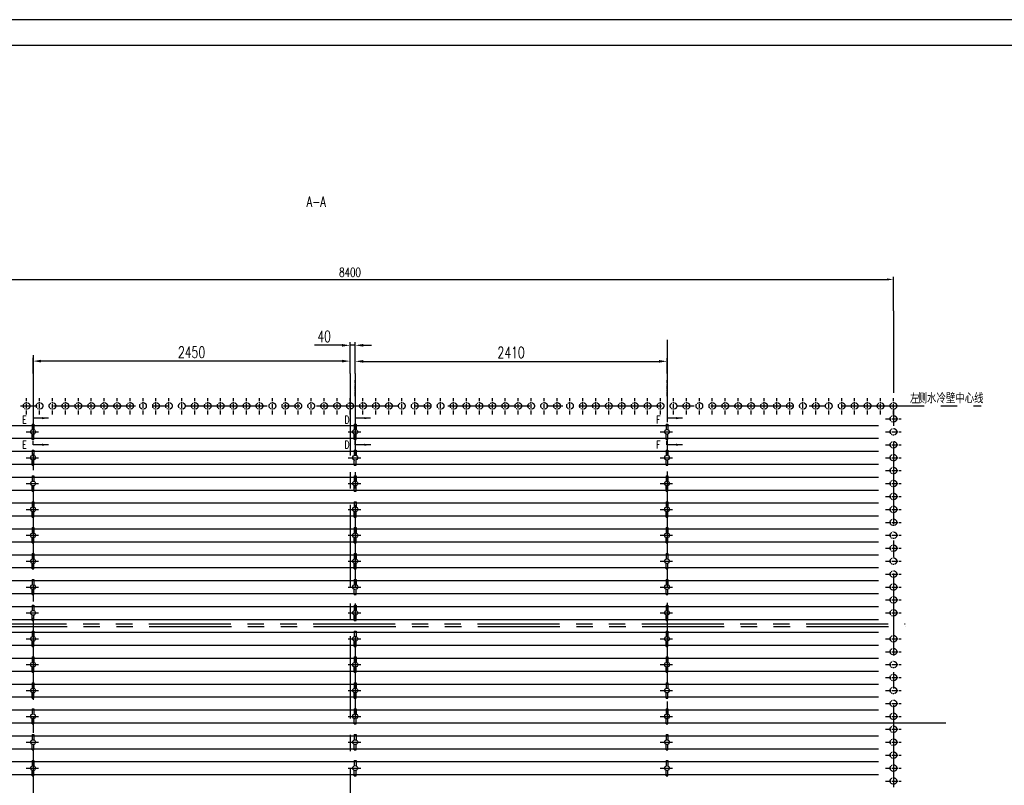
# Model space of a CAD drawing. Header units: millimetres. Extents: x 0 to 23783, y 0 to 11880.
# Tile 3 of 4: x 9968 to 17578, y 5960 to 11880. Entities that reach past the tile are written whole.
import ezdxf

# ---------------------------------------------------------------- set-up
doc = ezdxf.new("R2010")
doc.units = ezdxf.units.MM
doc.linetypes.add('CENTER', pattern=[50.8, 31.75, -6.35, 6.35, -6.35])
doc.linetypes.add('PHANTOM', pattern=[63.5, 31.75, -6.35, 6.35, -6.35, 6.35, -6.35])
doc.layers.get('Defpoints').update_dxf_attribs({"color": 5})
for name, color, linetype in [('双点画线', 6, 'PHANTOM'), ('标注', 4, 'Continuous'), ('点画线', 2, 'CENTER'), ('细实线', 4, 'Continuous')]:
    doc.layers.add(name, color=color, linetype=linetype)
doc.styles.get("Standard").update_dxf_attribs({"font": 'romans.shx', "width": 0.7, "bigfont": 'hzdx.shx'})
doc.dimstyles.get("Standard").update_dxf_attribs({"dimscale": 20, "dimtxt": 3.5, "dimasz": 2.5, "dimexe": 1, "dimexo": 0, "dimgap": 1, "dimtad": 1, "dimdec": 0, "dimzin": 12, "dimdsep": 46, "dimtxsty": 'Standard', "dimcen": 0, "dimclrt": 256, "dimadec": 1, "dimazin": 3, "dimtfac": 1, "dimtdec": 0, "dimtmove": 0, "dimatfit": 3, "dimfxl": 0, "dimlwd": -1, "dimlwe": -1, "dimarcsym": 0})
doc.dimstyles.new('STANDARD$0', dxfattribs={"dimscale": 25, "dimtxt": 3.5, "dimasz": 2.5, "dimexe": 1, "dimexo": 0, "dimgap": 1, "dimtad": 1, "dimdec": 0, "dimdsep": 46, "dimtxsty": 'Standard', "dimcen": 2.5, "dimclrd": 256, "dimclre": 256, "dimclrt": 256, "dimadec": 0, "dimazin": 0, "dimtfac": 10, "dimtdec": 0, "dimtmove": 0, "dimatfit": 3, "dimfxl": 0, "dimtolj": 1, "dimtzin": 0, "dimarcsym": 0})

# ---------------------------------------------------------------- blocks, each defined once
blk = doc.blocks.new('*D4')
at = {"layer": 'Defpoints', "color": 0, "ltscale": 15}
for p in [(16720.9, 9871.6), (16720.9, 9629.9), (8320.9, 9514.8)]:
    blk.add_point(p, dxfattribs=at)
at = {"layer": '标注', "lineweight": -2, "ltscale": 15}
for p, q in [((8320.9, 9514.8), (8320.9, 9891.6)), ((8370.9, 9871.6), (16670.9, 9871.6)), ((16720.9, 9629.9), (16720.9, 9891.6))]:
    blk.add_line(p, q, dxfattribs=at)
at = {"layer": '标注', "ltscale": 15}
for points in [[(8370.9, 9879.9), (8370.9, 9863.3), (8320.9, 9871.6)], [(16670.9, 9879.9), (16670.9, 9863.3), (16720.9, 9871.6)]]:
    blk.add_solid(points, dxfattribs=at)
at = {"layer": '标注', "ltscale": 15, "insert": (12520.9, 9926.6), "char_height": 70, "attachment_point": 5}
blk.add_mtext('\\A1;8400', dxfattribs=at)
blk = doc.blocks.new('*D25')
at = {"layer": 'Defpoints', "color": 0}
for p in [(10070.9, 9240.2), (10070.9, 9144.7), (12520.9, 9144.7)]:
    blk.add_point(p, dxfattribs=at)
at = {"layer": '标注', "lineweight": -2}
for p, q in [((10070.9, 9144.7), (10070.9, 9265.2)), ((12458.4, 9240.2), (10133.4, 9240.2)), ((12520.9, 9144.7), (12520.9, 9265.2))]:
    blk.add_line(p, q, dxfattribs=at)
at = {"layer": '标注'}
for points in [[(10133.4, 9250.6), (10133.4, 9229.7), (10070.9, 9240.2)], [(12458.4, 9250.6), (12458.4, 9229.7), (12520.9, 9240.2)]]:
    blk.add_solid(points, dxfattribs=at)
at = {"layer": '标注', "insert": (11295.9, 9308.9), "char_height": 87.5, "attachment_point": 5}
blk.add_mtext('\\A1;2450', dxfattribs=at)
blk = doc.blocks.new('*D26')
at = {"layer": 'Defpoints', "color": 0}
for p in [(12560.9, 9238.3), (14970.9, 9238.3), (14970.9, 9144.7)]:
    blk.add_point(p, dxfattribs=at)
at = {"layer": '标注', "lineweight": -2}
for p, q in [((12560.9, 9238.3), (12560.9, 9263.3)), ((12623.4, 9238.3), (14908.4, 9238.3)), ((14970.9, 9144.7), (14970.9, 9263.3))]:
    blk.add_line(p, q, dxfattribs=at)
at = {"layer": '标注'}
for points in [[(12623.4, 9248.8), (12623.4, 9227.9), (12560.9, 9238.3)], [(14908.4, 9248.8), (14908.4, 9227.9), (14970.9, 9238.3)]]:
    blk.add_solid(points, dxfattribs=at)
at = {"layer": '标注', "insert": (13765.9, 9307.1), "char_height": 87.5, "attachment_point": 5}
blk.add_mtext('\\A1;2410', dxfattribs=at)
blk = doc.blocks.new('*D27')
at = {"layer": 'Defpoints', "color": 0}
for p in [(12520.9, 9362.2), (12520.9, 9144.7), (12560.9, 9144.7)]:
    blk.add_point(p, dxfattribs=at)
at = {"layer": '标注', "lineweight": -2}
for p, q in [((12458.4, 9362.2), (12246.7, 9362.2)), ((12520.9, 9144.7), (12520.9, 9387.2)), ((12560.9, 9362.2), (12520.9, 9362.2)), ((12560.9, 9144.7), (12560.9, 9387.2)), ((12623.4, 9362.2), (12685.9, 9362.2))]:
    blk.add_line(p, q, dxfattribs=at)
at = {"layer": '标注'}
for points in [[(12458.4, 9372.7), (12458.4, 9351.8), (12520.9, 9362.2)], [(12623.4, 9372.7), (12623.4, 9351.8), (12560.9, 9362.2)]]:
    blk.add_solid(points, dxfattribs=at)
at = {"layer": '标注', "insert": (12321.3, 9431), "char_height": 87.5, "attachment_point": 5}
blk.add_mtext('\\A1;40', dxfattribs=at)

msp = doc.modelspace()

# ---------------------------------------------------------------- linework, layer by layer
msp.add_line((23580, 11680), (500, 11680))
at = {"ltscale": 20}
for p, q in [((10063.9, 8752.6), (10063.9, 8711.2)), ((10063.9, 8752.6), (10077.9, 8752.6)), ((10077.9, 8752.6), (10077.9, 8711.2)), ((12553.9, 8752.6), (12553.9, 8711.2)), ((12553.9, 8752.6), (12567.9, 8752.6)), ((12567.9, 8752.6), (12567.9, 8711.2)), ((14963.9, 8752.6), (14963.9, 8711.2)), ((14963.9, 8752.6), (14977.9, 8752.6)), ((14977.9, 8752.6), (14977.9, 8711.2)), ((7235.9, 8743.6), (16605.9, 8743.6)), ((10063.9, 8634.6), (10063.9, 8675.9)), ((10077.9, 8634.6), (10077.9, 8675.9)), ((12553.9, 8634.6), (12553.9, 8675.9)), ((12567.9, 8634.6), (12567.9, 8675.9)), ((14963.9, 8634.6), (14963.9, 8675.9)), ((14977.9, 8634.6), (14977.9, 8675.9)), ((7235.9, 8643.6), (16605.9, 8643.6)), ((10063.9, 8634.6), (10077.9, 8634.6)), ((12553.9, 8634.6), (12567.9, 8634.6)), ((14963.9, 8634.6), (14977.9, 8634.6)), ((7235.9, 8543.6), (16605.9, 8543.6)), ((10063.9, 8552.6), (10063.9, 8511.2)), ((10063.9, 8552.6), (10077.9, 8552.6)), ((10077.9, 8552.6), (10077.9, 8511.2)), ((12553.9, 8552.6), (12567.9, 8552.6)), ((12553.9, 8552.6), (12553.9, 8511.2)), ((12567.9, 8552.6), (12567.9, 8511.2)), ((14963.9, 8552.6), (14963.9, 8511.2)), ((14963.9, 8552.6), (14977.9, 8552.6)), ((14977.9, 8552.6), (14977.9, 8511.2)), ((10063.9, 8434.6), (10063.9, 8475.9)), ((10077.9, 8434.6), (10077.9, 8475.9)), ((12553.9, 8434.6), (12553.9, 8475.9)), ((12567.9, 8434.6), (12567.9, 8475.9)), ((14963.9, 8434.6), (14963.9, 8475.9)), ((14977.9, 8434.6), (14977.9, 8475.9)), ((7235.9, 8443.6), (16605.9, 8443.6)), ((10063.9, 8434.6), (10077.9, 8434.6)), ((12553.9, 8434.6), (12567.9, 8434.6)), ((14963.9, 8434.6), (14977.9, 8434.6)), ((7235.9, 8343.6), (16605.9, 8343.6)), ((10063.9, 8352.6), (10063.9, 8311.2)), ((10063.9, 8352.6), (10077.9, 8352.6)), ((10077.9, 8352.6), (10077.9, 8311.2)), ((12553.9, 8352.6), (12567.9, 8352.6)), ((12553.9, 8352.6), (12553.9, 8311.2)), ((12567.9, 8352.6), (12567.9, 8311.2)), ((14963.9, 8352.6), (14963.9, 8311.2)), ((14963.9, 8352.6), (14977.9, 8352.6)), ((14977.9, 8352.6), (14977.9, 8311.2)), ((7235.9, 8243.6), (16605.9, 8243.6)), ((10063.9, 8234.6), (10063.9, 8275.9)), ((10063.9, 8234.6), (10077.9, 8234.6)), ((10077.9, 8234.6), (10077.9, 8275.9)), ((12553.9, 8234.6), (12553.9, 8275.9)), ((12553.9, 8234.6), (12567.9, 8234.6)), ((12567.9, 8234.6), (12567.9, 8275.9)), ((14963.9, 8234.6), (14963.9, 8275.9)), ((14963.9, 8234.6), (14977.9, 8234.6)), ((14977.9, 8234.6), (14977.9, 8275.9)), ((7235.9, 8143.6), (16605.9, 8143.6)), ((10063.9, 8152.6), (10063.9, 8111.2)), ((10063.9, 8152.6), (10077.9, 8152.6)), ((10077.9, 8152.6), (10077.9, 8111.2)), ((12553.9, 8152.6), (12567.9, 8152.6)), ((12553.9, 8152.6), (12553.9, 8111.2)), ((12567.9, 8152.6), (12567.9, 8111.2)), ((14963.9, 8152.6), (14963.9, 8111.2)), ((14963.9, 8152.6), (14977.9, 8152.6)), ((14977.9, 8152.6), (14977.9, 8111.2)), ((10063.9, 8034.6), (10063.9, 8075.9)), ((10077.9, 8034.6), (10077.9, 8075.9)), ((12553.9, 8034.6), (12553.9, 8075.9)), ((12567.9, 8034.6), (12567.9, 8075.9)), ((14963.9, 8034.6), (14963.9, 8075.9)), ((14977.9, 8034.6), (14977.9, 8075.9)), ((7235.9, 8043.6), (16605.9, 8043.6)), ((10063.9, 8034.6), (10077.9, 8034.6)), ((12553.9, 8034.6), (12567.9, 8034.6)), ((14963.9, 8034.6), (14977.9, 8034.6)), ((7235.9, 7943.6), (16605.9, 7943.6)), ((10063.9, 7952.6), (10063.9, 7911.2)), ((10063.9, 7952.6), (10077.9, 7952.6)), ((10077.9, 7952.6), (10077.9, 7911.2)), ((12553.9, 7952.6), (12567.9, 7952.6)), ((12553.9, 7952.6), (12553.9, 7911.2)), ((12567.9, 7952.6), (12567.9, 7911.2)), ((14963.9, 7952.6), (14963.9, 7911.2)), ((14963.9, 7952.6), (14977.9, 7952.6)), ((14977.9, 7952.6), (14977.9, 7911.2)), ((7235.9, 7843.6), (16605.9, 7843.6)), ((10063.9, 7834.6), (10063.9, 7875.9)), ((10077.9, 7834.6), (10077.9, 7875.9)), ((12553.9, 7834.6), (12553.9, 7875.9)), ((12567.9, 7834.6), (12567.9, 7875.9)), ((14963.9, 7834.6), (14963.9, 7875.9)), ((14977.9, 7834.6), (14977.9, 7875.9)), ((10063.9, 7834.6), (10077.9, 7834.6)), ((12553.9, 7834.6), (12567.9, 7834.6)), ((14963.9, 7834.6), (14977.9, 7834.6)), ((7235.9, 7743.6), (16605.9, 7743.6)), ((10063.9, 7752.6), (10063.9, 7711.2)), ((10063.9, 7752.6), (10077.9, 7752.6)), ((10077.9, 7752.6), (10077.9, 7711.2)), ((12553.9, 7752.6), (12567.9, 7752.6)), ((12553.9, 7752.6), (12553.9, 7711.2)), ((12567.9, 7752.6), (12567.9, 7711.2)), ((14963.9, 7752.6), (14963.9, 7711.2)), ((14963.9, 7752.6), (14977.9, 7752.6)), ((14977.9, 7752.6), (14977.9, 7711.2)), ((7235.9, 7643.6), (16605.9, 7643.6)), ((10063.9, 7634.6), (10063.9, 7675.9)), ((10063.9, 7634.6), (10077.9, 7634.6)), ((10077.9, 7634.6), (10077.9, 7675.9)), ((12553.9, 7634.6), (12553.9, 7675.9)), ((12553.9, 7634.6), (12567.9, 7634.6)), ((12567.9, 7634.6), (12567.9, 7675.9)), ((14963.9, 7634.6), (14963.9, 7675.9)), ((14963.9, 7634.6), (14977.9, 7634.6)), ((14977.9, 7634.6), (14977.9, 7675.9)), ((7235.9, 7543.6), (16605.9, 7543.6)), ((10063.9, 7552.6), (10063.9, 7511.2)), ((10063.9, 7552.6), (10077.9, 7552.6)), ((10077.9, 7552.6), (10077.9, 7511.2)), ((12553.9, 7552.6), (12567.9, 7552.6)), ((12553.9, 7552.6), (12553.9, 7511.2)), ((12567.9, 7552.6), (12567.9, 7511.2)), ((14963.9, 7552.6), (14963.9, 7511.2)), ((14963.9, 7552.6), (14977.9, 7552.6)), ((14977.9, 7552.6), (14977.9, 7511.2)), ((10063.9, 7434.6), (10063.9, 7475.9)), ((10077.9, 7434.6), (10077.9, 7475.9)), ((12553.9, 7434.6), (12553.9, 7475.9)), ((12567.9, 7434.6), (12567.9, 7475.9)), ((14963.9, 7434.6), (14963.9, 7475.9)), ((14977.9, 7434.6), (14977.9, 7475.9)), ((7235.9, 7443.6), (16605.9, 7443.6)), ((10063.9, 7434.6), (10077.9, 7434.6)), ((12553.9, 7434.6), (12567.9, 7434.6)), ((14963.9, 7434.6), (14977.9, 7434.6)), ((7235.9, 7343.6), (16605.9, 7343.6)), ((10063.9, 7352.6), (10063.9, 7311.2)), ((10063.9, 7352.6), (10077.9, 7352.6)), ((10077.9, 7352.6), (10077.9, 7311.2)), ((12553.9, 7352.6), (12553.9, 7311.2)), ((12553.9, 7352.6), (12567.9, 7352.6)), ((12567.9, 7352.6), (12567.9, 7311.2)), ((14963.9, 7352.6), (14963.9, 7311.2)), ((14963.9, 7352.6), (14977.9, 7352.6)), ((14977.9, 7352.6), (14977.9, 7311.2)), ((7235.9, 7243.6), (16605.9, 7243.6)), ((10063.9, 7234.6), (10063.9, 7275.9)), ((10063.9, 7234.6), (10077.9, 7234.6)), ((10077.9, 7234.6), (10077.9, 7275.9)), ((12553.9, 7234.6), (12553.9, 7275.9)), ((12553.9, 7234.6), (12567.9, 7234.6)), ((12567.9, 7234.6), (12567.9, 7275.9)), ((14963.9, 7234.6), (14963.9, 7275.9)), ((14963.9, 7234.6), (14977.9, 7234.6)), ((14977.9, 7234.6), (14977.9, 7275.9)), ((7235.9, 7143.6), (16605.9, 7143.6)), ((10063.9, 7152.6), (10063.9, 7111.2)), ((10063.9, 7152.6), (10077.9, 7152.6)), ((10077.9, 7152.6), (10077.9, 7111.2)), ((12553.9, 7152.6), (12567.9, 7152.6)), ((12553.9, 7152.6), (12553.9, 7111.2)), ((12567.9, 7152.6), (12567.9, 7111.2)), ((14963.9, 7152.6), (14963.9, 7111.2)), ((14963.9, 7152.6), (14977.9, 7152.6)), ((14977.9, 7152.6), (14977.9, 7111.2)), ((7235.9, 7043.6), (16605.9, 7043.6)), ((10063.9, 7034.6), (10063.9, 7075.9)), ((10063.9, 7034.6), (10077.9, 7034.6)), ((10077.9, 7034.6), (10077.9, 7075.9)), ((12553.9, 7034.6), (12553.9, 7075.9)), ((12553.9, 7034.6), (12567.9, 7034.6)), ((12567.9, 7034.6), (12567.9, 7075.9)), ((14963.9, 7034.6), (14963.9, 7075.9)), ((14963.9, 7034.6), (14977.9, 7034.6)), ((14977.9, 7034.6), (14977.9, 7075.9)), ((7235.9, 6943.6), (16605.9, 6943.6)), ((10063.9, 6952.6), (10063.9, 6911.2)), ((10063.9, 6952.6), (10077.9, 6952.6)), ((10077.9, 6952.6), (10077.9, 6911.2)), ((12553.9, 6952.6), (12567.9, 6952.6)), ((12553.9, 6952.6), (12553.9, 6911.2)), ((12567.9, 6952.6), (12567.9, 6911.2)), ((14963.9, 6952.6), (14963.9, 6911.2)), ((14963.9, 6952.6), (14977.9, 6952.6)), ((14977.9, 6952.6), (14977.9, 6911.2)), ((10063.9, 6834.6), (10063.9, 6875.9)), ((10077.9, 6834.6), (10077.9, 6875.9)), ((12553.9, 6834.6), (12553.9, 6875.9)), ((12567.9, 6834.6), (12567.9, 6875.9)), ((14963.9, 6834.6), (14963.9, 6875.9)), ((14977.9, 6834.6), (14977.9, 6875.9)), ((7235.9, 6843.6), (16605.9, 6843.6)), ((10063.9, 6834.6), (10077.9, 6834.6)), ((12553.9, 6834.6), (12567.9, 6834.6)), ((14963.9, 6834.6), (14977.9, 6834.6)), ((7235.9, 6743.6), (16605.9, 6743.6)), ((10063.9, 6752.6), (10063.9, 6711.2)), ((10063.9, 6752.6), (10077.9, 6752.6)), ((10077.9, 6752.6), (10077.9, 6711.2)), ((12553.9, 6752.6), (12567.9, 6752.6)), ((12553.9, 6752.6), (12553.9, 6711.2)), ((12567.9, 6752.6), (12567.9, 6711.2)), ((14963.9, 6752.6), (14963.9, 6711.2)), ((14963.9, 6752.6), (14977.9, 6752.6)), ((14977.9, 6752.6), (14977.9, 6711.2)), ((7235.9, 6643.6), (16605.9, 6643.6)), ((10063.9, 6634.6), (10063.9, 6675.9)), ((10063.9, 6634.6), (10077.9, 6634.6)), ((10077.9, 6634.6), (10077.9, 6675.9)), ((12553.9, 6634.6), (12553.9, 6675.9)), ((12553.9, 6634.6), (12567.9, 6634.6)), ((12567.9, 6634.6), (12567.9, 6675.9)), ((14963.9, 6634.6), (14963.9, 6675.9)), ((14963.9, 6634.6), (14977.9, 6634.6)), ((14977.9, 6634.6), (14977.9, 6675.9)), ((10063.9, 6552.6), (10063.9, 6511.2)), ((10063.9, 6552.6), (10077.9, 6552.6)), ((10077.9, 6552.6), (10077.9, 6511.2)), ((12553.9, 6552.6), (12567.9, 6552.6)), ((12553.9, 6552.6), (12553.9, 6511.2)), ((12567.9, 6552.6), (12567.9, 6511.2)), ((14963.9, 6552.6), (14963.9, 6511.2)), ((14963.9, 6552.6), (14977.9, 6552.6)), ((14977.9, 6552.6), (14977.9, 6511.2)), ((7235.9, 6543.6), (16605.9, 6543.6)), ((10063.9, 6434.6), (10063.9, 6475.9)), ((10077.9, 6434.6), (10077.9, 6475.9)), ((12553.9, 6434.6), (12553.9, 6475.9)), ((12567.9, 6434.6), (12567.9, 6475.9)), ((14963.9, 6434.6), (14963.9, 6475.9)), ((14977.9, 6434.6), (14977.9, 6475.9)), ((7235.9, 6443.6), (16605.9, 6443.6)), ((10063.9, 6434.6), (10077.9, 6434.6)), ((12553.9, 6434.6), (12567.9, 6434.6)), ((14963.9, 6434.6), (14977.9, 6434.6)), ((7235.9, 6343.6), (16605.9, 6343.6)), ((10063.9, 6352.6), (10063.9, 6311.2)), ((10063.9, 6352.6), (10077.9, 6352.6)), ((10077.9, 6352.6), (10077.9, 6311.2)), ((12553.9, 6352.6), (12567.9, 6352.6)), ((12553.9, 6352.6), (12553.9, 6311.2)), ((12567.9, 6352.6), (12567.9, 6311.2)), ((14963.9, 6352.6), (14963.9, 6311.2)), ((14963.9, 6352.6), (14977.9, 6352.6)), ((14977.9, 6352.6), (14977.9, 6311.2)), ((7235.9, 6243.6), (16605.9, 6243.6)), ((10063.9, 6234.6), (10063.9, 6275.9)), ((10077.9, 6234.6), (10077.9, 6275.9)), ((12553.9, 6234.6), (12553.9, 6275.9)), ((12567.9, 6234.6), (12567.9, 6275.9)), ((14963.9, 6234.6), (14963.9, 6275.9)), ((14977.9, 6234.6), (14977.9, 6275.9)), ((10063.9, 6234.6), (10077.9, 6234.6)), ((12553.9, 6234.6), (12567.9, 6234.6)), ((14963.9, 6234.6), (14977.9, 6234.6)), ((7235.9, 6143.6), (16605.9, 6143.6)), ((10063.9, 6152.6), (10063.9, 6111.2)), ((10063.9, 6152.6), (10077.9, 6152.6)), ((10077.9, 6152.6), (10077.9, 6111.2)), ((12553.9, 6152.6), (12567.9, 6152.6)), ((12553.9, 6152.6), (12553.9, 6111.2)), ((12567.9, 6152.6), (12567.9, 6111.2)), ((14963.9, 6152.6), (14963.9, 6111.2)), ((14963.9, 6152.6), (14977.9, 6152.6)), ((14977.9, 6152.6), (14977.9, 6111.2)), ((7235.9, 6043.6), (16605.9, 6043.6)), ((10063.9, 6034.6), (10063.9, 6075.9)), ((10063.9, 6034.6), (10077.9, 6034.6)), ((10077.9, 6034.6), (10077.9, 6075.9)), ((12553.9, 6034.6), (12553.9, 6075.9)), ((12553.9, 6034.6), (12567.9, 6034.6)), ((12567.9, 6034.6), (12567.9, 6075.9)), ((14963.9, 6034.6), (14963.9, 6075.9)), ((14963.9, 6034.6), (14977.9, 6034.6)), ((14977.9, 6034.6), (14977.9, 6075.9))]:
    msp.add_line(p, q, dxfattribs=at)
at = {"ltscale": 15}
for centre in [(10070.9, 8693.6), (12560.9, 8693.6), (14970.9, 8693.6), (10070.9, 8493.6), (12560.9, 8493.6), (14970.9, 8493.6), (10070.9, 8293.6), (12560.9, 8293.6), (14970.9, 8293.6), (10070.9, 8093.6), (12560.9, 8093.6), (14970.9, 8093.6), (10070.9, 7893.6), (12560.9, 7893.6), (14970.9, 7893.6), (10070.9, 7693.6), (12560.9, 7693.6), (14970.9, 7693.6), (10070.9, 7493.6), (12560.9, 7493.6), (14970.9, 7493.6), (10070.9, 7293.6), (12560.9, 7293.6), (14970.9, 7293.6), (10070.9, 7093.6), (12560.9, 7093.6), (14970.9, 7093.6), (10070.9, 6893.6), (12560.9, 6893.6), (14970.9, 6893.6), (10070.9, 6693.6), (12560.9, 6693.6), (14970.9, 6693.6), (10070.9, 6493.6), (12560.9, 6493.6), (14970.9, 6493.6), (10070.9, 6293.6), (12560.9, 6293.6), (14970.9, 6293.6), (10070.9, 6093.6), (12560.9, 6093.6), (14970.9, 6093.6)]:
    msp.add_circle(centre, 19, dxfattribs=at)
at = {"layer": '双点画线', "ltscale": 20}
for p, q in [((7155.4, 7208.6), (16812.2, 7208.6)), ((7158.7, 7188.6), (16812.2, 7188.6))]:
    msp.add_line(p, q, dxfattribs=at)
at = {"layer": '双点画线'}
for centre in [(10020.9, 8893.6), (10120.9, 8893.6), (10220.9, 8893.6), (10320.9, 8893.6), (10420.9, 8893.6), (10520.9, 8893.6), (10620.9, 8893.6), (10720.9, 8893.6), (10820.9, 8893.6), (10920.9, 8893.6), (11020.9, 8893.6), (11120.9, 8893.6), (11220.9, 8893.6), (11320.9, 8893.6), (11420.9, 8893.6), (11520.9, 8893.6), (11620.9, 8893.6), (11720.9, 8893.6), (11820.9, 8893.6), (11920.9, 8893.6), (12020.9, 8893.6), (12120.9, 8893.6), (12220.9, 8893.6), (12320.9, 8893.6), (12420.9, 8893.6), (12520.9, 8893.6), (12620.9, 8893.6), (12720.9, 8893.6), (12820.9, 8893.6), (12920.9, 8893.6), (13020.9, 8893.6), (13120.9, 8893.6), (13220.9, 8893.6), (13320.9, 8893.6), (13420.9, 8893.6), (13520.9, 8893.6), (13620.9, 8893.6), (13720.9, 8893.6), (13820.9, 8893.6), (13920.9, 8893.6), (14020.9, 8893.6), (14120.9, 8893.6), (14220.9, 8893.6), (14320.9, 8893.6), (14420.9, 8893.6), (14520.9, 8893.6), (14620.9, 8893.6), (14720.9, 8893.6), (14820.9, 8893.6), (14920.9, 8893.6), (15020.9, 8893.6), (15120.9, 8893.6), (15220.9, 8893.6), (15320.9, 8893.6), (15420.9, 8893.6), (15520.9, 8893.6), (15620.9, 8893.6), (15720.9, 8893.6), (15820.9, 8893.6), (15920.9, 8893.6), (16020.9, 8893.6), (16120.9, 8893.6), (16220.9, 8893.6), (16320.9, 8893.6), (16420.9, 8893.6), (16520.9, 8893.6), (16620.9, 8893.6), (16720.9, 8893.6), (16720.9, 8793.6), (16720.9, 8693.6), (16720.9, 8593.6), (16720.9, 8493.6), (16720.9, 8393.6), (16720.9, 8293.6), (16720.9, 8193.6), (16720.9, 8093.6), (16720.9, 7993.6), (16720.9, 7893.6), (16720.9, 7793.6), (16720.9, 7693.6), (16720.9, 7593.6), (16720.9, 7493.6), (16720.9, 7393.6), (16720.9, 7293.6), (16720.9, 7093.6), (16720.9, 6993.6), (16720.9, 6893.6), (16720.9, 6793.6), (16720.9, 6693.6), (16720.9, 6593.6), (16720.9, 6493.6), (16720.9, 6393.6), (16720.9, 6293.6), (16720.9, 6193.6), (16720.9, 6093.6), (16720.9, 5993.6)]:
    msp.add_circle(centre, 25.5, dxfattribs=at)
at = {"layer": '点画线', "ltscale": 20}
for p, q in [((16720.9, 9629.9), (16720.9, 3638.1)), ((14970.9, 9403.6), (14970.9, 6433.6)), ((10070.9, 9287.2), (10070.9, 3793.6)), ((12520.9, 9144.7), (12520.9, 3644.6)), ((12560.9, 9144.7), (12560.9, 6433.6)), ((8196.5, 8893.6), (17399, 8893.6)), ((10017, 8693.6), (10114.2, 8693.6)), ((12507, 8693.6), (12604.2, 8693.6)), ((14917, 8693.6), (15014.2, 8693.6)), ((10017, 8493.6), (10114.2, 8493.6)), ((12507, 8493.6), (12604.2, 8493.6)), ((14917, 8493.6), (15014.2, 8493.6)), ((10017, 8293.6), (10114.2, 8293.6)), ((12507, 8293.6), (12604.2, 8293.6)), ((14917, 8293.6), (15014.2, 8293.6)), ((10017, 8093.6), (10114.2, 8093.6)), ((12507, 8093.6), (12604.2, 8093.6)), ((14917, 8093.6), (15014.2, 8093.6)), ((10017, 7893.6), (10114.2, 7893.6)), ((12507, 7893.6), (12604.2, 7893.6)), ((14917, 7893.6), (15014.2, 7893.6)), ((10017, 7693.6), (10114.2, 7693.6)), ((12507, 7693.6), (12604.2, 7693.6)), ((14917, 7693.6), (15014.2, 7693.6)), ((10017, 7493.6), (10114.2, 7493.6)), ((12507, 7493.6), (12604.2, 7493.6)), ((14917, 7493.6), (15014.2, 7493.6)), ((10017, 7293.6), (10114.2, 7293.6)), ((12507, 7293.6), (12604.2, 7293.6)), ((14917, 7293.6), (15014.2, 7293.6)), ((10017, 7093.6), (10114.2, 7093.6)), ((12507, 7093.6), (12604.2, 7093.6)), ((14917, 7093.6), (15014.2, 7093.6)), ((10017, 6893.6), (10114.2, 6893.6)), ((12507, 6893.6), (12604.2, 6893.6)), ((14917, 6893.6), (15014.2, 6893.6)), ((10017, 6693.6), (10114.2, 6693.6)), ((12507, 6693.6), (12604.2, 6693.6)), ((14917, 6693.6), (15014.2, 6693.6)), ((10017, 6493.6), (10114.2, 6493.6)), ((12507, 6493.6), (12604.2, 6493.6)), ((14917, 6493.6), (15014.2, 6493.6)), ((6432.2, 6443.6), (17126.7, 6443.6)), ((10017, 6293.6), (10114.2, 6293.6)), ((12507, 6293.6), (12604.2, 6293.6)), ((14917, 6293.6), (15014.2, 6293.6)), ((10017, 6093.6), (10114.2, 6093.6)), ((12507, 6093.6), (12604.2, 6093.6)), ((14917, 6093.6), (15014.2, 6093.6))]:
    msp.add_line(p, q, dxfattribs=at)
at = {"layer": '点画线'}
for p, q in [((12560.9, 8969.9), (12560.9, 9092.2)), ((14970.9, 8969.9), (14970.9, 9092.2)), ((10020.9, 8827.8), (10020.9, 8954.5)), ((10120.9, 8827.8), (10120.9, 8954.5)), ((10220.9, 8827.8), (10220.9, 8954.5)), ((10320.9, 8827.8), (10320.9, 8954.5)), ((10420.9, 8827.8), (10420.9, 8954.5)), ((10520.9, 8827.8), (10520.9, 8954.5)), ((10620.9, 8827.8), (10620.9, 8954.5)), ((10720.9, 8827.8), (10720.9, 8954.5)), ((10820.9, 8827.8), (10820.9, 8954.5)), ((10920.9, 8827.8), (10920.9, 8954.5)), ((11020.9, 8827.8), (11020.9, 8954.5)), ((11120.9, 8827.8), (11120.9, 8954.5)), ((11220.9, 8827.8), (11220.9, 8954.5)), ((11320.9, 8827.8), (11320.9, 8954.5)), ((11420.9, 8827.8), (11420.9, 8954.5)), ((11520.9, 8827.8), (11520.9, 8954.5)), ((11620.9, 8827.8), (11620.9, 8954.5)), ((11720.9, 8827.8), (11720.9, 8954.5)), ((11820.9, 8827.8), (11820.9, 8954.5)), ((11920.9, 8827.8), (11920.9, 8954.5)), ((12020.9, 8827.8), (12020.9, 8954.5)), ((12120.9, 8827.8), (12120.9, 8954.5)), ((12220.9, 8827.8), (12220.9, 8954.5)), ((12320.9, 8827.8), (12320.9, 8954.5)), ((12420.9, 8827.8), (12420.9, 8954.5)), ((12520.9, 8827.8), (12520.9, 8954.5)), ((12620.9, 8827.8), (12620.9, 8954.5)), ((12720.9, 8827.8), (12720.9, 8954.5)), ((12820.9, 8827.8), (12820.9, 8954.5)), ((12920.9, 8827.8), (12920.9, 8954.5)), ((13020.9, 8827.8), (13020.9, 8954.5)), ((13120.9, 8827.8), (13120.9, 8954.5)), ((13220.9, 8827.8), (13220.9, 8954.5)), ((13320.9, 8827.8), (13320.9, 8954.5)), ((13420.9, 8827.8), (13420.9, 8954.5)), ((13520.9, 8827.8), (13520.9, 8954.5)), ((13620.9, 8827.8), (13620.9, 8954.5)), ((13720.9, 8827.8), (13720.9, 8954.5)), ((13820.9, 8827.8), (13820.9, 8954.5)), ((13920.9, 8827.8), (13920.9, 8954.5)), ((14020.9, 8827.8), (14020.9, 8954.5)), ((14120.9, 8827.8), (14120.9, 8954.5)), ((14220.9, 8827.8), (14220.9, 8954.5)), ((14320.9, 8827.8), (14320.9, 8954.5)), ((14420.9, 8827.8), (14420.9, 8954.5)), ((14520.9, 8827.8), (14520.9, 8954.5)), ((14620.9, 8827.8), (14620.9, 8954.5)), ((14720.9, 8827.8), (14720.9, 8954.5)), ((14820.9, 8827.8), (14820.9, 8954.5)), ((14920.9, 8827.8), (14920.9, 8954.5)), ((15020.9, 8827.8), (15020.9, 8954.5)), ((15120.9, 8827.8), (15120.9, 8954.5)), ((15220.9, 8827.8), (15220.9, 8954.5)), ((15320.9, 8827.8), (15320.9, 8954.5)), ((15420.9, 8827.8), (15420.9, 8954.5)), ((15520.9, 8827.8), (15520.9, 8954.5)), ((15620.9, 8827.8), (15620.9, 8954.5)), ((15720.9, 8827.8), (15720.9, 8954.5)), ((15820.9, 8827.8), (15820.9, 8954.5)), ((15920.9, 8827.8), (15920.9, 8954.5)), ((16020.9, 8827.8), (16020.9, 8954.5)), ((16120.9, 8827.8), (16120.9, 8954.5)), ((16220.9, 8827.8), (16220.9, 8954.5)), ((16320.9, 8827.8), (16320.9, 8954.5)), ((16420.9, 8827.8), (16420.9, 8954.5)), ((16520.9, 8827.8), (16520.9, 8954.5)), ((16620.9, 8827.8), (16620.9, 8954.5)), ((16720.9, 8827.8), (16720.9, 8954.5)), ((16660.1, 8793.6), (16781.3, 8793.6)), ((16660.1, 8693.6), (16781.3, 8693.6)), ((16660.1, 8593.6), (16781.3, 8593.6)), ((16660.1, 8493.6), (16781.3, 8493.6)), ((16660.1, 8393.6), (16781.3, 8393.6)), ((16660.1, 8293.6), (16781.3, 8293.6)), ((16660.1, 8193.6), (16781.3, 8193.6)), ((16660.1, 8093.6), (16781.3, 8093.6)), ((16660.1, 7993.6), (16781.3, 7993.6)), ((16660.1, 7893.6), (16781.3, 7893.6)), ((16660.1, 7793.6), (16781.3, 7793.6)), ((16660.1, 7693.6), (16781.3, 7693.6)), ((16660.1, 7593.6), (16781.3, 7593.6)), ((16660.1, 7493.6), (16781.3, 7493.6)), ((16660.1, 7393.6), (16781.3, 7393.6)), ((16660.1, 7293.6), (16781.3, 7293.6)), ((16660.1, 7093.6), (16781.3, 7093.6)), ((16660.1, 6993.6), (16781.3, 6993.6)), ((16660.1, 6893.6), (16781.3, 6893.6)), ((16660.1, 6793.6), (16781.3, 6793.6)), ((16660.1, 6693.6), (16781.3, 6693.6)), ((16660.1, 6593.6), (16781.3, 6593.6)), ((16660.1, 6493.6), (16781.3, 6493.6)), ((16660.1, 6393.6), (16781.3, 6393.6)), ((16660.1, 6293.6), (16781.3, 6293.6)), ((16660.1, 6193.6), (16781.3, 6193.6)), ((16660.1, 6093.6), (16781.3, 6093.6)), ((16660.1, 5993.6), (16781.3, 5993.6))]:
    msp.add_line(p, q, dxfattribs=at)
at = {"layer": '细实线'}
msp.add_line((23780, 11880), (0, 11880), dxfattribs=at)

# ---------------------------------------------------------------- texts
at = {"layer": '标注', "ltscale": 20, "width": 0.7}
for s, height, p in [('A-A', 80, (12185.5, 10432.6)), ('E', 60, (9988.2, 8756.7)), ('D', 60, (12478.2, 8756.7)), ('F', 60, (14888.2, 8756.7)), ('E', 60, (9988.2, 8565)), ('D', 60, (12478.2, 8565)), ('F', 60, (14888.2, 8565))]:
    msp.add_text(s, height=height, dxfattribs=at).set_placement(p)
at = {"layer": '标注', "ltscale": 15, "width": 0.7}
for s, p in [('左', (16848.2, 8911)), ('侧水冷壁中心线', (16907.7, 8913.4))]:
    msp.add_text(s, height=80, dxfattribs=at).set_placement(p)

# ---------------------------------------------------------------- dimensions: what is measured, and where the dimension line sits
at = {"layer": '标注', "ltscale": 15}
dim = msp.add_linear_dim(base=(16720.9, 9871.6), p1=(8320.9, 9514.8), p2=(16720.9, 9629.9), dimstyle='STANDARD$0', override={"dimscale": 20}, dxfattribs=at)
dim.commit()
dim.dimension.update_dxf_attribs({"geometry": '*D4', "text_midpoint": (12520.9, 9926.6)})
at = {"layer": '标注'}
for base, p1, p2, picture, middle in [((12520.9, 9362.2), (12560.9, 9144.7), (12520.9, 9144.7), '*D27', (12321.3, 9431)), ((10070.9, 9240.2), (12520.9, 9144.7), (10070.9, 9144.7), '*D25', (11295.9, 9308.9)), ((14970.9, 9238.3), (12560.9, 9238.3), (14970.9, 9144.7), '*D26', (13765.9, 9307.1))]:
    dim = msp.add_linear_dim(base=base, p1=p1, p2=p2, dimstyle='STANDARD$0', dxfattribs=at)
    dim.commit()
    dim.dimension.update_dxf_attribs({"geometry": picture, "text_midpoint": middle})

# ---------------------------------------------------------------- leaders
at = {"layer": '标注', "ltscale": 20}
for points, override in [([(10190.2, 8799.2), (10071, 8799.2), (10071, 8777.7)], {"dimscale": 20, "dimgap": 1, "dimtad": 0}), ([(12680.2, 8799.2), (12561, 8799.2), (12561, 8777.7)], {"dimscale": 20, "dimgap": 1, "dimtad": 0}), ([(15090.2, 8799.2), (14971, 8799.2), (14971, 8777.7)], {"dimscale": 20, "dimgap": 1, "dimtad": 0}), ([(10190.9, 8593.4), (10070.5, 8593.4), (10070.5, 8621.7)], {"dimscale": 20, "dimtad": 0}), ([(12680.9, 8593.4), (12560.5, 8593.4), (12560.5, 8621.7)], {"dimscale": 20, "dimtad": 0}), ([(15090.9, 8593.4), (14970.5, 8593.4), (14970.5, 8621.7)], {"dimscale": 20, "dimtad": 0})]:
    msp.add_leader(points, dimstyle='Standard', override=override, dxfattribs=at)

doc.saveas('drawing.dxf')
